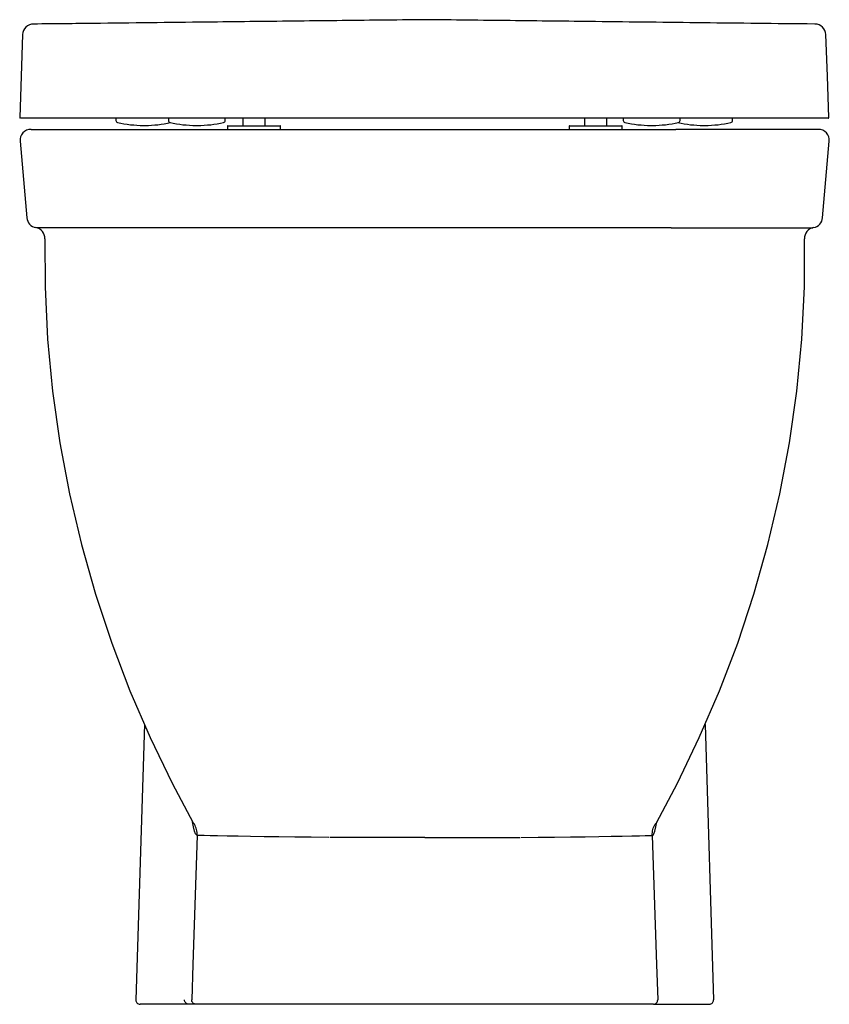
# Model space of a CAD drawing. Header units: millimetres. Extents: x 3539.202 to 3539.572, y 1735.556 to 1736.006.
import ezdxf

# ---------------------------------------------------------------- set-up
doc = ezdxf.new("R2010")
doc.units = ezdxf.units.MM
doc.layers.add('BLOCKS', color=3, linetype='Continuous')
doc.layers.add('SANINDUSA', color=3, linetype='Continuous')

msp = doc.modelspace()

# ---------------------------------------------------------------- linework, layer by layer
at = {"layer": 'BLOCKS', "linetype": 'Continuous'}
for p, q in [((3539.207147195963, 1735.955511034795), (3539.272267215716, 1735.955511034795)), ((3539.272267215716, 1735.955511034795), (3539.502065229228, 1735.955511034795)), ((3539.567185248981, 1735.955511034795), (3539.502065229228, 1735.955511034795)), ((3539.202166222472, 1735.950075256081), (3539.205228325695, 1735.915075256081)), ((3539.569104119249, 1735.915075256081), (3539.572166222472, 1735.950075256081)), ((3539.274470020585, 1735.910511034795), (3539.209698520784, 1735.910511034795)), ((3539.499862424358, 1735.910511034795), (3539.274470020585, 1735.910511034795)), ((3539.499862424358, 1735.910511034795), (3539.56463392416, 1735.910511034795)), ((3539.258977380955, 1735.683509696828), (3539.255041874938, 1735.5575735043)), ((3539.515349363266, 1735.683496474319), (3539.519284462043, 1735.557573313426)), ((3539.281241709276, 1735.638516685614), (3539.281838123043, 1735.637932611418)), ((3539.493090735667, 1735.638516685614), (3539.492494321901, 1735.637932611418)), ((3539.27935692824, 1735.555511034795), (3539.25704089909, 1735.555511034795)), ((3539.282614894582, 1735.555511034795), (3539.27935692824, 1735.555511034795)), ((3539.491717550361, 1735.555511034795), (3539.282614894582, 1735.555511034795)), ((3539.491717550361, 1735.555511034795), (3539.494975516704, 1735.555511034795)), ((3539.494975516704, 1735.555511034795), (3539.517291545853, 1735.555511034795))]:
    msp.add_line(p, q, dxfattribs=at)
at = {"layer": 'BLOCKS', "linetype": 'Continuous', "flags": 128}
for points in [[(3539.213482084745, 1735.90543856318), (3539.2135628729, 1735.883437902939), (3539.214757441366, 1735.859548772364), (3539.217033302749, 1735.83577941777), (3539.220378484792, 1735.812186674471), (3539.224776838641, 1735.788823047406), (3539.230207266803, 1735.765745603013), (3539.236643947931, 1735.74300789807), (3539.244052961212, 1735.720668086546), (3539.252392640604, 1735.698782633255), (3539.261605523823, 1735.67741386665), (3539.271616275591, 1735.656629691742), (3539.281241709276, 1735.638516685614)], [(3539.493090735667, 1735.638516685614), (3539.502716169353, 1735.656629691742), (3539.512726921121, 1735.67741386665), (3539.52193980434, 1735.698782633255), (3539.530279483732, 1735.720668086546), (3539.537688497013, 1735.74300789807), (3539.544125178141, 1735.765745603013), (3539.549555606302, 1735.788823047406), (3539.553953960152, 1735.812186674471), (3539.557299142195, 1735.83577941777), (3539.559575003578, 1735.859548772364), (3539.560769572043, 1735.883437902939), (3539.560850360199, 1735.90543856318)], [(3539.283105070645, 1735.632728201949), (3539.282402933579, 1735.633390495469), (3539.281907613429, 1735.634677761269), (3539.281440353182, 1735.636605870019), (3539.281048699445, 1735.638879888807)], [(3539.283105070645, 1735.632728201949), (3539.283103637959, 1735.633406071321), (3539.283056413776, 1735.634082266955), (3539.282963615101, 1735.634753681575), (3539.282825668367, 1735.635417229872), (3539.282643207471, 1735.636069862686), (3539.282417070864, 1735.636708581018), (3539.282148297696, 1735.637330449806), (3539.281838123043, 1735.637932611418)], [(3539.491227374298, 1735.632728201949), (3539.491582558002, 1735.632905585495), (3539.491929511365, 1735.633390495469), (3539.492424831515, 1735.634677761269), (3539.492892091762, 1735.636605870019), (3539.493283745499, 1735.638879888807)], [(3539.491227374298, 1735.632728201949), (3539.491228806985, 1735.633406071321), (3539.491276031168, 1735.634082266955), (3539.491368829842, 1735.634753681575), (3539.491506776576, 1735.635417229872), (3539.491689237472, 1735.636069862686), (3539.49191537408, 1735.636708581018), (3539.492184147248, 1735.637330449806), (3539.492494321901, 1735.637932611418)], [(3539.283105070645, 1735.632728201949), (3539.281154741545, 1735.573705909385), (3539.280621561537, 1735.557573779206)], [(3539.34327562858, 1735.631778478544), (3539.335322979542, 1735.631878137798), (3539.327795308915, 1735.631956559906), (3539.320523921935, 1735.632051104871), (3539.313779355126, 1735.632144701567), (3539.307532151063, 1735.632237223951), (3539.301912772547, 1735.632326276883), (3539.296830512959, 1735.63241290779), (3539.292488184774, 1735.632493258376), (3539.289006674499, 1735.632564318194), (3539.286277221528, 1735.632627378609), (3539.284276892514, 1735.63268292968), (3539.283105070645, 1735.632728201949)], [(3539.431056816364, 1735.631778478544), (3539.439009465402, 1735.631878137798), (3539.446537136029, 1735.631956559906), (3539.453808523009, 1735.632051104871), (3539.460553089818, 1735.632144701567), (3539.46680029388, 1735.632237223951), (3539.472419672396, 1735.632326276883), (3539.477501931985, 1735.63241290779), (3539.48184426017, 1735.632493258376), (3539.485325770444, 1735.632564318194), (3539.488055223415, 1735.632627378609), (3539.49005555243, 1735.63268292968), (3539.491227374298, 1735.632728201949)], [(3539.491227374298, 1735.632728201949), (3539.493177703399, 1735.573705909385), (3539.493710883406, 1735.557573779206)], [(3539.387166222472, 1735.63172426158), (3539.379802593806, 1735.631723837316), (3539.372236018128, 1735.631722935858), (3539.364774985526, 1735.631723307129), (3539.357546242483, 1735.631725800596), (3539.350512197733, 1735.63173726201), (3539.343721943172, 1735.631768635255), (3539.343721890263, 1735.631768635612)], [(3539.387166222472, 1735.63172426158), (3539.394529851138, 1735.631723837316), (3539.402096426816, 1735.631722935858), (3539.409557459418, 1735.631723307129), (3539.416786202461, 1735.631725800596), (3539.423820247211, 1735.63173726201), (3539.430610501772, 1735.631768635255), (3539.43061055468, 1735.631768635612)], [(3539.27935692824, 1735.555511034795), (3539.278960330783, 1735.555550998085), (3539.278579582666, 1735.555669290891), (3539.278229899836, 1735.555861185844), (3539.277925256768, 1735.556119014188), (3539.277677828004, 1735.556432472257), (3539.277497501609, 1735.556789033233), (3539.277391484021, 1735.557174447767), (3539.27736401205, 1735.557573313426)], [(3539.282614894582, 1735.555511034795), (3539.282218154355, 1735.555551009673), (3539.28183727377, 1735.555669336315), (3539.281487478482, 1735.555861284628), (3539.281182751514, 1735.556119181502), (3539.28093527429, 1735.556432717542), (3539.280754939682, 1735.556789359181), (3539.280648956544, 1735.557174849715), (3539.280621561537, 1735.557573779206)], [(3539.491717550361, 1735.555511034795), (3539.492114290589, 1735.555551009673), (3539.492495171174, 1735.555669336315), (3539.492844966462, 1735.555861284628), (3539.49314969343, 1735.556119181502), (3539.493397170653, 1735.556432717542), (3539.493577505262, 1735.556789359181), (3539.4936834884, 1735.557174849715), (3539.493710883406, 1735.557573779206)], [(3539.517291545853, 1735.555511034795), (3539.51768814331, 1735.555550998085), (3539.518068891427, 1735.555669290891), (3539.518418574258, 1735.555861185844), (3539.518723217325, 1735.556119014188), (3539.51897064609, 1735.556432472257), (3539.519150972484, 1735.556789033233), (3539.519256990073, 1735.557174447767), (3539.519284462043, 1735.557573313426)]]:
    msp.add_lwpolyline(points, dxfattribs=at)
at = {"layer": 'BLOCKS', "linetype": 'Continuous'}
for centre, radius, start, end in [((3539.207147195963, 1735.950511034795), 0.005000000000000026, 90, 185.0000000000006), ((3539.567185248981, 1735.950511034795), 0.005000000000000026, 354.9999999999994, 90), ((3539.210209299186, 1735.915511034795), 0.005, 185.0000000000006, 260.0489548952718), ((3539.564123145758, 1735.915511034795), 0.005, 279.9510451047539, 354.9999999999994), ((3539.25704089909, 1735.557511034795), 0.002000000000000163, 178.2100893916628, 270.0268317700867)]:
    msp.add_arc(centre, radius, start, end, dxfattribs=at)
at = {"layer": 'BLOCKS'}
for centre, start, end in [((3539.208481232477, 1735.905661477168), 357.4477187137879, 80.04895489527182), ((3539.565851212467, 1735.905661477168), 99.9510451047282, 182.5522812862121)]:
    msp.add_arc(centre, 0.005, start, end, dxfattribs=at)
at = {"layer": 'SANINDUSA'}
for p, q in [((3539.208719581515, 1735.960638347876), (3539.208720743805, 1735.960638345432)), ((3539.245957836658, 1735.960638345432), (3539.245957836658, 1735.959611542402)), ((3539.258565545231, 1735.957316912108), (3539.259350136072, 1735.957316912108)), ((3539.269957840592, 1735.960638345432), (3539.269957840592, 1735.959611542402)), ((3539.282565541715, 1735.957316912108), (3539.283350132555, 1735.957316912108)), ((3539.295957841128, 1735.959611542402), (3539.295957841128, 1735.960638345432)), ((3539.29694918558, 1735.956981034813), (3539.29694918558, 1735.955511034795)), ((3539.297149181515, 1735.957181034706), (3539.304760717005, 1735.957181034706)), ((3539.304224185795, 1735.957281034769), (3539.304224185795, 1735.960638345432)), ((3539.304760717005, 1735.957181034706), (3539.321099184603, 1735.957181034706)), ((3539.314024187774, 1735.960638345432), (3539.314024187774, 1735.957281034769)), ((3539.321299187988, 1735.955511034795), (3539.321299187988, 1735.956981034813)), ((3539.453178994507, 1735.956981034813), (3539.453178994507, 1735.955511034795)), ((3539.453378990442, 1735.957181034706), (3539.477328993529, 1735.957181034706)), ((3539.460453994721, 1735.957281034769), (3539.460453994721, 1735.960638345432)), ((3539.47025398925, 1735.960638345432), (3539.47025398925, 1735.957281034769)), ((3539.477528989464, 1735.955511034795), (3539.477528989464, 1735.956981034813)), ((3539.477957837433, 1735.960638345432), (3539.477957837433, 1735.959611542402)), ((3539.490565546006, 1735.957316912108), (3539.491350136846, 1735.957316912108)), ((3539.503957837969, 1735.959611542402), (3539.503957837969, 1735.960638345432)), ((3539.514565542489, 1735.957316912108), (3539.51535013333, 1735.957316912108)), ((3539.527957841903, 1735.959611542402), (3539.527957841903, 1735.960638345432)), ((3539.565194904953, 1735.960638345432), (3539.565196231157, 1735.960638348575)), ((3539.29694918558, 1735.955511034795), (3539.304687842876, 1735.955511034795)), ((3539.304687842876, 1735.955511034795), (3539.321299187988, 1735.955511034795)), ((3539.453178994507, 1735.955511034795), (3539.477528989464, 1735.955511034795))]:
    msp.add_line(p, q, dxfattribs=at)
at = {"layer": 'SANINDUSA', "flags": 128}
for points in [[(3539.203291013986, 1735.998815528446), (3539.20262889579, 1735.979854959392), (3539.201966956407, 1735.960899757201)], [(3539.571948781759, 1735.960897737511), (3539.571286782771, 1735.979854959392), (3539.570624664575, 1735.998815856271)]]:
    msp.add_lwpolyline(points, dxfattribs=at)
at = {"layer": 'SANINDUSA'}
for centre, radius, start, end in [((3539.208287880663, 1735.998638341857), 0.005000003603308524, 89.9796880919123, 177.7947078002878), ((3539.565627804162, 1735.998638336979), 0.005000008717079, 2.136610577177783, 90.02687232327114), ((3539.202216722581, 1735.960888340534), 0.0002499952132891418, 173.8558463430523, 269.6874285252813), ((3539.246957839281, 1735.959611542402), 0.001000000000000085, 180, 257.271977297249), ((3539.258565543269, 1736.011001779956), 0.05368486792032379, 257.271977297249, 270), ((3539.259350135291, 1736.011001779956), 0.05368486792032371, 270, 282.4870701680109), ((3539.270957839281, 1735.959611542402), 0.001000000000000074, 180, 257.271977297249), ((3539.28256554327, 1736.011001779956), 0.05368486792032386, 257.271977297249, 270), ((3539.283350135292, 1736.011001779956), 0.05368486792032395, 270, 282.728022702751), ((3539.29495783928, 1735.959611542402), 0.001000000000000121, 282.728022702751, 0), ((3539.297149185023, 1735.956981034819), 0.0001999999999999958, 90, 180), ((3539.304324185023, 1735.957281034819), 0.0001000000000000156, 180, 270), ((3539.313924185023, 1735.957281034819), 0.0001000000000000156, 270, 0), ((3539.321099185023, 1735.956981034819), 0.0001999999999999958, 0, 90), ((3539.453378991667, 1735.956981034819), 0.0002000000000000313, 90, 180), ((3539.460553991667, 1735.957281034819), 9.999999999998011e-05, 180, 270), ((3539.470153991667, 1735.957281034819), 9.999999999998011e-05, 270, 0), ((3539.477328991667, 1735.956981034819), 0.0002000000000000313, 0, 90), ((3539.478957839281, 1735.959611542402), 0.001000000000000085, 180, 257.271977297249), ((3539.490565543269, 1736.011001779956), 0.05368486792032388, 257.271977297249, 270), ((3539.491350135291, 1736.011001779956), 0.05368486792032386, 270, 282.728022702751), ((3539.51456554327, 1736.011001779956), 0.05368486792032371, 257.5129298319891, 270), ((3539.50295783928, 1735.959611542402), 0.001000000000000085, 282.728022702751, 0), ((3539.515350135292, 1736.011001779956), 0.0536848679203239, 270, 282.728022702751), ((3539.52695783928, 1735.959611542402), 0.001000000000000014, 282.728022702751, 0), ((3539.571698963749, 1735.960888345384), 0.0002500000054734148, 269.883153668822, 2.721437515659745)]:
    msp.add_arc(centre, radius, start, end, dxfattribs=at)
for points, knots in [([(3539.386957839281, 1736.005638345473), (3539.380282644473, 1736.005563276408), (3539.366944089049, 1736.005413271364), (3539.346959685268, 1736.005188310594), (3539.327059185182, 1736.004963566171), (3539.307239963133, 1736.004739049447), (3539.285438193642, 1736.004491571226), (3539.261618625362, 1736.004221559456), (3539.235718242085, 1736.003929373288), (3539.218421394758, 1736.00373548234), (3539.208289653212, 1736.003638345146)], [0, 0, 0, 0, 0.1130112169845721, 0.2258220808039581, 0.3382466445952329, 0.4501399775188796, 0.5615356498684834, 0.707241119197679, 0.8533310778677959, 1, 1, 1, 1]), ([(3539.565625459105, 1736.003638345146), (3539.555887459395, 1736.003731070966), (3539.539374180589, 1736.003916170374), (3539.514646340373, 1736.004195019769), (3539.489964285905, 1736.004474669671), (3539.467022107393, 1736.004735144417), (3539.44579368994, 1736.004975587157), (3539.426244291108, 1736.00519632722), (3539.406614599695, 1736.005417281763), (3539.393513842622, 1736.005564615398), (3539.386957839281, 1736.005638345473)], [0, 0, 0, 0, 0.1400160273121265, 0.2795001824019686, 0.4186017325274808, 0.557832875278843, 0.6677625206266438, 0.7782006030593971, 0.8890050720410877, 1, 1, 1, 1]), ([(3539.571676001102, 1735.960638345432), (3539.571605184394, 1735.960638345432), (3539.571459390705, 1735.960638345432), (3539.570095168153, 1735.960638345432), (3539.567873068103, 1735.960638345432), (3539.564726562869, 1735.960638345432), (3539.560521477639, 1735.960638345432), (3539.555108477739, 1735.960638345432), (3539.548377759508, 1735.960638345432), (3539.540543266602, 1735.960638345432), (3539.531927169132, 1735.960638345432), (3539.522656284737, 1735.960638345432), (3539.512884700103, 1735.960638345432), (3539.50231011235, 1735.960638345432), (3539.491227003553, 1735.960638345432), (3539.479714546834, 1735.960638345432), (3539.467881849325, 1735.960638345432), (3539.455529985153, 1735.960638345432), (3539.442721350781, 1735.960638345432), (3539.429503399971, 1735.960638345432), (3539.415960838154, 1735.960638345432), (3539.402213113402, 1735.960638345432), (3539.388935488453, 1735.960638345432), (3539.376216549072, 1735.960638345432), (3539.364104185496, 1735.960638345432), (3539.35210099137, 1735.960638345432), (3539.340301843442, 1735.960638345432), (3539.328174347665, 1735.960638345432), (3539.31582133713, 1735.960638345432), (3539.303352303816, 1735.960638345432), (3539.291415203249, 1735.960638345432), (3539.28010221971, 1735.960638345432), (3539.269059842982, 1735.960638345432), (3539.258428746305, 1735.960638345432), (3539.248311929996, 1735.960638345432), (3539.23912888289, 1735.960638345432), (3539.230928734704, 1735.960638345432), (3539.223688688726, 1735.960638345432), (3539.217459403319, 1735.960638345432), (3539.212239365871, 1735.960638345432), (3539.208086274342, 1735.960638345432), (3539.204990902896, 1735.960638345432), (3539.20307913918, 1735.960638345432), (3539.202215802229, 1735.960638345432), (3539.202315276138, 1735.960638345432), (3539.202344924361, 1735.960638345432)], [0, 0, 0, 0, 0.02252967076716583, 0.04638289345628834, 0.07025766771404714, 0.09410675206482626, 0.1178863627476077, 0.1444541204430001, 0.1710958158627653, 0.197730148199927, 0.2242878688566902, 0.2480996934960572, 0.2719779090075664, 0.2958483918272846, 0.319649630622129, 0.341850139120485, 0.3641179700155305, 0.3863794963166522, 0.4085713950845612, 0.4308178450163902, 0.4531432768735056, 0.4754657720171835, 0.4977082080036, 0.5172156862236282, 0.5368031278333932, 0.5564203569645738, 0.5760126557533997, 0.5955242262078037, 0.6180943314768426, 0.6407674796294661, 0.66348520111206, 0.6861760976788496, 0.7087611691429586, 0.7340253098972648, 0.7593975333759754, 0.7848178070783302, 0.810211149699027, 0.8354930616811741, 0.8613747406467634, 0.887349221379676, 0.9133604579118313, 0.9393448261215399, 0.9652348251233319, 0.9896382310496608, 1, 1, 1, 1])]:
    msp.add_open_spline(points, degree=3, knots=knots, dxfattribs=at)

doc.saveas('drawing.dxf')
